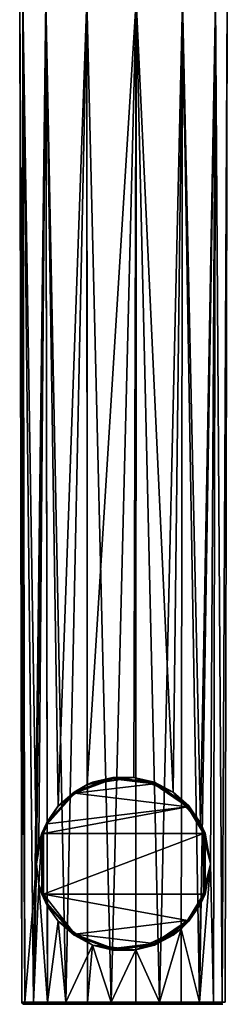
# Model space of a CAD drawing. Header units: centimetres. Extents: x -7.2 to 4.3, y -21.3 to 5.9.
# Tile 1 of 7: x -6 to -3.2, y -21.3 to -7.8. Entities that reach past the tile are written whole.
import ezdxf

# ---------------------------------------------------------------- set-up
doc = ezdxf.new("R2010")
doc.units = ezdxf.units.CM
doc.layers.get('0').update_dxf_attribs({"true_color": 0x5890e1})

msp = doc.modelspace()

# ---------------------------------------------------------------- meshes
at = {"color": 121, "true_color": 0xa6e5e5}
mesh = msp.add_polyface(dxfattribs=at)
corners = [(-3.79, -7.538, 65.299), (-3.556, -21.295, 65.052), (-3.338, -7.538, 64.79), (-4.426, -7.538, 65.54), (-4.104, -21.295, 65.43), (-4.765, -21.295, 65.51), (-5.102, -7.538, 65.458), (-5.662, -7.538, 65.072), (-5.388, -21.295, 65.274), (-5.64, -21.295, 65.052), (-5.83, -21.295, 64.775), (-5.979, -7.538, 64.469), (-6.02, -7.538, 64.129), (-5.99, -21.295, 64.129), (-5.949, -21.295, 63.795), (-5.979, -7.538, 63.788), (-5.791, -19.395, 63.405), (-5.662, -7.538, 63.185), (-5.757, -19.109, 63.349), (-5.644, -18.819, 63.202), (-5.492, -18.604, 63.054), (-5.102, -7.538, 62.799), (-5.094, -18.309, 62.821), (-4.426, -7.538, 62.717), (-4.454, -18.21, 62.737), (-3.919, -18.412, 62.906), (-3.79, -7.538, 62.958), (-3.541, -18.84, 63.215), (-3.338, -7.538, 63.468), (-3.404, -19.395, 63.405), (-3.365, -21.295, 63.482), (-3.246, -21.295, 63.795), (-3.175, -7.538, 64.129), (-3.246, -21.295, 64.462), (-5.978, -7.531, 63.788), (-5.662, -7.531, 63.186), (-5.102, -7.531, 62.799), (-3.176, -7.531, 64.129), (-3.339, -7.531, 63.468), (-4.426, -7.531, 62.717), (-3.79, -7.531, 62.959), (-5.978, -7.531, 64.469), (-5.662, -7.531, 65.071), (-5.102, -7.531, 65.458)]
mesh.append_faces([[corners[k] for k in face] for face in [(0, 1, 2), (0, 3, 4), (5, 3, 6), (6, 7, 8), (8, 7, 9), (9, 7, 10), (10, 7, 11), (11, 12, 13), (14, 12, 15), (16, 15, 17), (18, 17, 19), (18, 16, 17), (19, 17, 20), (20, 17, 21), (22, 21, 23), (24, 23, 25), (24, 22, 23), (23, 26, 25), (25, 26, 27), (27, 26, 28), (29, 28, 30), (31, 28, 32), (15, 16, 14), (2, 33, 32), (29, 27, 28), (22, 20, 21), (15, 34, 17), (15, 12, 34), (17, 35, 21), (21, 36, 23), (32, 37, 2), (32, 28, 38), (23, 39, 26), (26, 40, 28), (12, 11, 41), (11, 7, 42), (7, 6, 43)]], dxfattribs={"color": 121})
mesh = msp.add_polyface(dxfattribs=at)
corners = [(-3.556, -21.295, 65.052), (-3.365, -21.295, 64.775), (-3.338, -7.538, 64.79), (-3.79, -7.538, 65.299), (-3.807, -21.295, 65.274), (-4.104, -21.295, 65.43), (-4.426, -7.538, 65.54), (-4.43, -21.295, 65.51), (-4.765, -21.295, 65.51), (-5.091, -21.295, 65.43), (-5.102, -7.538, 65.458), (-5.388, -21.295, 65.274), (-5.949, -21.295, 64.462), (-5.979, -7.538, 64.469), (-5.99, -21.295, 64.129), (-5.83, -21.295, 64.775), (-6.02, -7.538, 64.129), (-5.949, -21.295, 63.795), (-3.365, -21.295, 63.482), (-3.338, -7.538, 63.468), (-3.246, -21.295, 63.795), (-3.206, -21.295, 64.129), (-3.175, -7.538, 64.129), (-3.246, -21.295, 64.462), (-4.182, -18.297, 62.198), (-5.264, -18.429, 62.198), (-4.739, -18.23, 62.198), (-5.268, -18.423, 62.199), (-4.74, -18.223, 62.199), (-4.179, -18.291, 62.199), (-5.275, -18.413, 62.214), (-5.021, -18.278, 62.218), (-4.742, -18.21, 62.214), (-4.741, -18.215, 62.205), (-4.176, -18.283, 62.205), (-5.273, -18.416, 62.205), (-4.742, -18.21, 62.218), (-4.454, -18.21, 62.218), (-4.175, -18.279, 62.214), (-4.174, -18.278, 62.218), (-3.919, -18.412, 62.218), (-5.094, -18.309, 62.821), (-4.454, -18.21, 62.737), (-3.919, -18.412, 62.906), (-5.276, -18.412, 62.218)]
mesh.append_faces([[corners[k] for k in face] for face in [(0, 1, 2), (3, 4, 0), (3, 5, 4), (5, 6, 7), (7, 6, 8), (9, 10, 11), (9, 8, 10), (12, 13, 14), (12, 15, 13), (14, 16, 17), (18, 19, 20), (21, 22, 23), (21, 20, 22), (1, 23, 2), (24, 25, 26), (26, 27, 28), (24, 28, 29), (30, 31, 32), (33, 32, 34), (29, 33, 34), (29, 28, 33), (33, 28, 35), (31, 36, 32), (32, 36, 37), (38, 37, 39), (40, 38, 39), (24, 26, 28), (32, 33, 30), (30, 33, 35), (37, 38, 32), (32, 38, 34), (36, 31, 41), (42, 36, 41), (42, 37, 36), (42, 39, 37), (42, 43, 39), (31, 44, 41)]], dxfattribs={"color": 121})
mesh = msp.add_polyface(dxfattribs=at)
corners = [(-5.637, -18.849, 62.198), (-3.719, -18.616, 62.198), (-5.695, -18.979, 62.198), (-3.5, -18.979, 62.198), (-5.695, -19.811, 62.198), (-5.715, -19.814, 62.218), (-5.715, -18.975, 62.218), (-5.715, -19.814, 62.214), (-5.712, -18.976, 62.207), (-5.707, -19.813, 62.202), (-5.702, -18.977, 62.199), (-5.715, -19.814, 62.554), (-5.757, -19.68, 62.554), (-5.715, -18.975, 62.554), (-5.643, -18.846, 62.199), (-5.264, -18.429, 62.198), (-5.268, -18.423, 62.199), (-5.654, -18.84, 62.214), (-5.65, -18.842, 62.205), (-5.273, -18.416, 62.205), (-4.74, -18.223, 62.199), (-5.276, -18.412, 62.218), (-5.275, -18.413, 62.214), (-5.491, -18.603, 62.218), (-5.021, -18.278, 62.218), (-4.739, -18.23, 62.198), (-5.791, -19.395, 63.405), (-5.757, -19.109, 63.349), (-5.644, -18.819, 63.202), (-5.492, -18.604, 63.054), (-5.094, -18.309, 62.821)]
mesh.append_faces([[corners[k] for k in face] for face in [(0, 1, 2), (2, 3, 4), (5, 6, 7), (7, 6, 8), (9, 8, 10), (4, 10, 2), (4, 9, 10), (9, 7, 8), (11, 12, 13), (6, 5, 13), (13, 5, 11), (0, 2, 14), (15, 14, 16), (8, 6, 17), (18, 17, 19), (16, 19, 20), (16, 18, 19), (16, 14, 18), (18, 14, 10), (8, 18, 10), (8, 17, 18), (21, 22, 23), (21, 24, 22), (22, 19, 17), (23, 17, 6), (23, 22, 17), (25, 15, 16), (15, 0, 14), (10, 14, 2), (13, 26, 27), (28, 13, 27), (28, 23, 13), (28, 29, 23), (23, 29, 21), (21, 29, 30), (23, 6, 13), (13, 12, 26)]], dxfattribs={"color": 121})
mesh = msp.add_polyface(dxfattribs=at)
corners = [(-5.637, -18.849, 62.198), (-5.264, -18.429, 62.198), (-3.719, -18.616, 62.198), (-4.182, -18.297, 62.198), (-3.5, -18.979, 62.198), (-5.695, -18.979, 62.198), (-5.695, -19.811, 62.198), (-3.5, -19.811, 62.198), (-3.48, -19.814, 62.218), (-3.481, -19.814, 62.214), (-3.48, -18.975, 62.218), (-3.484, -18.976, 62.207), (-3.488, -19.813, 62.202), (-3.493, -18.977, 62.199), (-3.48, -18.975, 62.554), (-3.404, -19.395, 62.554), (-3.48, -19.814, 62.554), (-4.179, -18.291, 62.199), (-3.714, -18.612, 62.199), (-4.176, -18.283, 62.205), (-3.919, -18.412, 62.218), (-3.705, -18.603, 62.214), (-4.175, -18.279, 62.214), (-3.704, -18.603, 62.218), (-3.541, -18.84, 62.218), (-3.708, -18.606, 62.205), (-4.174, -18.278, 62.218), (-3.919, -18.412, 62.906), (-3.541, -18.84, 63.215), (-3.404, -19.395, 63.405)]
mesh.append_faces([[corners[k] for k in face] for face in [(0, 1, 2), (2, 1, 3), (2, 4, 5), (6, 4, 7), (8, 9, 10), (10, 9, 11), (11, 9, 12), (13, 12, 7), (4, 13, 7), (13, 11, 12), (14, 15, 16), (2, 17, 18), (4, 18, 13), (4, 2, 18), (17, 19, 18), (20, 21, 22), (20, 23, 21), (21, 23, 24), (11, 24, 10), (2, 3, 17), (19, 22, 25), (18, 25, 13), (18, 19, 25), (13, 25, 21), (11, 21, 24), (11, 13, 21), (22, 21, 25), (8, 10, 16), (16, 10, 14), (26, 27, 20), (20, 27, 23), (23, 27, 28), (24, 28, 14), (10, 24, 14), (28, 29, 14), (14, 29, 15), (15, 29, 16), (24, 23, 28)]], dxfattribs={"color": 121})
mesh = msp.add_polyface(dxfattribs=at)
corners = [(-5.491, -20.186, 63.058), (-5.388, -21.295, 62.983), (-5.64, -21.295, 63.205), (-5.83, -21.295, 63.482), (-5.757, -19.68, 63.351), (-5.791, -19.395, 63.405), (-5.949, -21.295, 63.795), (-5.829, -21.302, 64.775), (-5.64, -21.295, 65.052), (-5.83, -21.295, 64.775), (-5.949, -21.295, 64.462), (-5.989, -21.302, 64.129), (-5.99, -21.295, 64.129), (-5.829, -21.302, 63.482), (-5.388, -21.302, 62.984), (-5.371, -21.325, 65.249), (-5.377, -21.323, 65.258), (-5.803, -21.325, 64.761), (-5.813, -21.323, 64.766), (-5.959, -21.325, 64.129), (-5.384, -21.315, 65.268), (-5.823, -21.315, 64.772), (-5.388, -21.302, 65.273), (-5.982, -21.315, 64.129), (-5.823, -21.315, 63.485), (-5.813, -21.323, 63.491), (-5.377, -21.323, 62.999), (-5.371, -21.325, 63.008), (-5.803, -21.325, 63.496), (-5.97, -21.323, 64.129), (-5.384, -21.315, 62.989)]
mesh.append_faces([[corners[k] for k in face] for face in [(0, 1, 2), (2, 3, 4), (5, 3, 6), (7, 8, 9), (10, 7, 9), (10, 11, 7), (10, 12, 11), (11, 12, 6), (13, 6, 3), (2, 13, 3), (2, 14, 13), (15, 16, 17), (17, 18, 19), (17, 16, 18), (18, 16, 20), (21, 20, 22), (7, 22, 8), (7, 21, 22), (7, 23, 21), (7, 11, 23), (23, 11, 24), (25, 24, 26), (27, 25, 26), (27, 28, 25), (25, 28, 29), (23, 29, 21), (23, 25, 29), (23, 24, 25), (28, 19, 29), (29, 19, 18), (21, 18, 20), (21, 29, 18), (26, 24, 30), (30, 24, 13), (14, 30, 13), (6, 13, 11), (11, 13, 24)]], dxfattribs={"color": 121})
mesh = msp.add_polyface(dxfattribs=at)
corners = [(-5.642, -19.973, 63.204), (-5.64, -21.295, 63.205), (-5.757, -19.68, 63.351), (-5.491, -20.186, 63.058), (-5.83, -21.295, 63.482), (-5.791, -19.395, 63.405), (-5.715, -19.814, 62.218), (-5.715, -19.814, 62.214), (-5.655, -19.949, 62.218), (-5.654, -19.949, 62.214), (-5.491, -20.186, 62.218), (-5.275, -20.377, 62.214), (-5.276, -20.377, 62.218), (-5.021, -20.511, 62.218), (-5.264, -20.36, 62.198), (-4.74, -20.567, 62.199), (-5.268, -20.366, 62.199), (-5.643, -19.943, 62.199), (-5.273, -20.373, 62.205), (-5.65, -19.947, 62.205), (-5.707, -19.813, 62.202), (-4.741, -20.575, 62.205), (-4.742, -20.579, 62.214), (-4.739, -20.56, 62.198), (-5.695, -19.811, 62.198), (-5.021, -20.511, 62.801), (-4.742, -20.58, 62.218), (-5.715, -19.814, 62.554), (-5.757, -19.68, 62.554)]
mesh.append_faces([[corners[k] for k in face] for face in [(0, 1, 2), (0, 3, 1), (2, 4, 5), (6, 7, 8), (8, 7, 9), (10, 9, 11), (12, 11, 13), (12, 10, 11), (14, 15, 16), (17, 16, 18), (19, 18, 11), (9, 19, 11), (9, 20, 19), (9, 7, 20), (15, 21, 16), (13, 11, 22), (22, 11, 18), (21, 18, 16), (21, 22, 18), (10, 8, 9), (23, 15, 14), (24, 14, 17), (19, 17, 18), (19, 24, 17), (19, 20, 24), (16, 17, 14), (13, 25, 12), (13, 26, 25), (25, 3, 12), (12, 3, 10), (10, 3, 8), (8, 3, 0), (27, 0, 2), (28, 2, 5), (28, 27, 2), (6, 8, 27), (27, 8, 0)]], dxfattribs={"color": 121})
mesh = msp.add_polyface(dxfattribs=at)
corners = [(-3.556, -21.295, 63.205), (-3.541, -19.949, 63.218), (-3.404, -19.395, 63.405), (-3.806, -20.288, 62.981), (-3.719, -20.173, 62.198), (-5.695, -19.811, 62.198), (-3.5, -19.811, 62.198), (-5.264, -20.36, 62.198), (-4.182, -20.492, 62.198), (-4.739, -20.56, 62.198), (-3.704, -20.186, 62.218), (-3.919, -20.377, 62.218), (-3.705, -20.186, 62.214), (-3.481, -19.814, 62.214), (-3.708, -20.183, 62.205), (-3.488, -19.813, 62.202), (-3.714, -20.178, 62.199), (-4.179, -20.499, 62.199), (-4.74, -20.567, 62.199), (-3.48, -19.814, 62.218), (-4.175, -20.51, 62.214), (-4.176, -20.506, 62.205), (-4.741, -20.575, 62.205), (-4.174, -20.511, 62.218), (-4.454, -20.58, 62.218), (-4.742, -20.579, 62.214), (-3.48, -19.814, 62.554), (-4.43, -20.577, 62.745), (-4.742, -20.58, 62.218), (-5.021, -20.511, 62.801)]
mesh.append_faces([[corners[k] for k in face] for face in [(0, 1, 2), (0, 3, 1), (4, 5, 6), (4, 7, 5), (4, 8, 7), (7, 8, 9), (10, 11, 12), (13, 12, 14), (15, 14, 16), (6, 16, 4), (6, 15, 16), (4, 16, 8), (8, 16, 17), (9, 17, 18), (9, 8, 17), (19, 10, 13), (13, 10, 12), (12, 11, 20), (21, 20, 22), (18, 21, 22), (18, 17, 21), (21, 17, 14), (12, 21, 14), (12, 20, 21), (11, 23, 20), (20, 23, 24), (22, 20, 25), (16, 14, 17), (14, 15, 13), (26, 2, 1), (10, 1, 3), (11, 3, 23), (11, 10, 3), (3, 27, 23), (28, 27, 29), (19, 26, 10), (10, 26, 1)]], dxfattribs={"color": 121})
mesh = msp.add_polyface(dxfattribs=at)
corners = [(-3.556, -21.295, 63.205), (-3.404, -19.395, 63.405), (-3.365, -21.295, 63.482), (-3.807, -21.295, 62.983), (-3.806, -20.288, 62.981), (-3.276, -21.325, 64.454), (-3.265, -21.323, 64.457), (-3.579, -21.325, 65.031), (-3.236, -21.325, 64.129), (-3.265, -21.323, 63.8), (-3.254, -21.315, 63.797), (-3.561, -21.315, 63.211), (-3.556, -21.302, 63.206), (-4.104, -21.302, 62.828), (-3.247, -21.302, 63.796), (-3.246, -21.295, 63.795), (-3.206, -21.295, 64.129), (-3.247, -21.302, 64.461), (-3.246, -21.295, 64.462), (-3.365, -21.295, 64.775), (-3.556, -21.302, 65.051), (-3.556, -21.295, 65.052), (-3.807, -21.295, 65.274), (-3.571, -21.323, 65.039), (-3.254, -21.315, 64.46), (-3.561, -21.315, 65.046), (-4.107, -21.315, 65.423), (-3.571, -21.323, 63.218), (-3.276, -21.325, 63.803), (-3.579, -21.325, 63.226), (-4.111, -21.323, 62.845), (-4.107, -21.315, 62.834), (-4.111, -21.323, 65.412)]
mesh.append_faces([[corners[k] for k in face] for face in [(0, 1, 2), (0, 3, 4), (5, 6, 7), (5, 8, 6), (6, 8, 9), (10, 9, 11), (12, 11, 13), (3, 0, 12), (12, 0, 2), (14, 2, 15), (16, 14, 15), (16, 17, 14), (16, 18, 17), (17, 18, 19), (20, 19, 21), (22, 20, 21), (7, 6, 23), (23, 6, 24), (25, 24, 17), (20, 17, 19), (20, 25, 17), (20, 26, 25), (27, 11, 9), (28, 9, 8), (28, 27, 9), (28, 29, 27), (27, 29, 30), (31, 11, 27), (25, 23, 24), (25, 32, 23), (24, 6, 10), (14, 10, 12), (2, 14, 12), (17, 24, 14), (14, 24, 10), (6, 9, 10), (11, 12, 10)]], dxfattribs={"color": 121})
mesh = msp.add_polyface(dxfattribs=at)
corners = [(-4.765, -21.295, 62.747), (-5.021, -20.511, 62.801), (-4.43, -20.577, 62.745), (-5.091, -21.295, 62.827), (-5.388, -21.295, 62.983), (-5.491, -20.186, 63.058), (-5.803, -21.325, 63.496), (-3.276, -21.325, 63.803), (-5.959, -21.325, 64.129), (-5.371, -21.325, 63.008), (-3.579, -21.325, 63.226), (-4.115, -21.325, 62.855), (-4.762, -21.325, 62.777), (-4.115, -21.325, 65.402), (-4.762, -21.325, 65.48), (-5.371, -21.325, 65.249), (-5.803, -21.325, 64.761), (-3.579, -21.325, 65.031), (-3.276, -21.325, 64.454), (-4.765, -21.302, 65.509), (-4.43, -21.295, 65.51), (-4.765, -21.295, 65.51), (-5.091, -21.295, 65.43), (-5.388, -21.302, 65.273), (-5.388, -21.295, 65.274), (-5.64, -21.295, 65.052), (-5.64, -21.295, 63.205), (-5.388, -21.302, 62.984), (-4.765, -21.302, 62.748), (-4.43, -21.295, 62.747), (-4.763, -21.323, 65.491), (-4.765, -21.315, 65.503), (-5.377, -21.323, 65.258), (-5.377, -21.323, 62.999), (-4.763, -21.323, 62.766), (-5.384, -21.315, 62.989), (-4.765, -21.315, 62.754), (-4.107, -21.315, 62.834), (-4.111, -21.323, 62.845), (-5.384, -21.315, 65.268), (-4.742, -20.579, 62.214), (-4.454, -20.58, 62.218), (-4.742, -20.58, 62.218), (-5.021, -20.511, 62.218)]
mesh.append_faces([[corners[k] for k in face] for face in [(0, 1, 2), (0, 3, 1), (1, 3, 4), (5, 1, 4), (6, 7, 8), (6, 9, 10), (11, 9, 12), (13, 14, 15), (15, 16, 17), (18, 16, 8), (19, 20, 21), (22, 19, 21), (22, 23, 19), (22, 24, 23), (23, 24, 25), (26, 4, 27), (27, 4, 3), (28, 3, 0), (29, 28, 0), (30, 31, 32), (15, 30, 32), (15, 14, 30), (9, 33, 12), (12, 34, 11), (12, 33, 34), (34, 33, 35), (36, 35, 27), (28, 27, 3), (28, 36, 27), (28, 37, 36), (36, 34, 35), (36, 38, 34), (32, 31, 39), (39, 31, 19), (23, 39, 19), (40, 41, 42), (43, 40, 42)]], dxfattribs={"color": 121})
mesh = msp.add_polyface(dxfattribs=at)
corners = [(-3.806, -20.288, 62.981), (-3.807, -21.295, 62.983), (-4.104, -21.295, 62.827), (-4.43, -20.577, 62.745), (-4.43, -21.295, 62.747), (-4.765, -21.295, 62.747), (-3.276, -21.325, 63.803), (-3.236, -21.325, 64.129), (-5.959, -21.325, 64.129), (-5.803, -21.325, 63.496), (-3.579, -21.325, 63.226), (-5.371, -21.325, 63.008), (-4.115, -21.325, 62.855), (-4.115, -21.325, 65.402), (-5.371, -21.325, 65.249), (-3.579, -21.325, 65.031), (-5.803, -21.325, 64.761), (-3.276, -21.325, 64.454), (-4.104, -21.302, 62.828), (-3.556, -21.302, 63.206), (-3.807, -21.295, 65.274), (-4.104, -21.302, 65.429), (-3.556, -21.302, 65.051), (-4.104, -21.295, 65.43), (-4.43, -21.295, 65.51), (-4.765, -21.302, 62.748), (-3.571, -21.323, 65.039), (-4.107, -21.315, 65.423), (-4.765, -21.315, 65.503), (-4.763, -21.323, 65.491), (-4.762, -21.325, 65.48), (-4.111, -21.323, 65.412), (-3.561, -21.315, 65.046), (-4.107, -21.315, 62.834), (-3.561, -21.315, 63.211), (-4.111, -21.323, 62.845), (-4.765, -21.315, 62.754), (-3.571, -21.323, 63.218), (-4.763, -21.323, 62.766), (-4.765, -21.302, 65.509), (-4.742, -20.579, 62.214), (-4.175, -20.51, 62.214), (-4.454, -20.58, 62.218), (-4.174, -20.511, 62.218), (-4.742, -20.58, 62.218)]
mesh.append_faces([[corners[k] for k in face] for face in [(0, 1, 2), (3, 2, 4), (5, 3, 4), (3, 0, 2), (6, 7, 8), (9, 10, 6), (10, 11, 12), (13, 14, 15), (15, 16, 17), (7, 17, 8), (1, 18, 2), (1, 19, 18), (20, 21, 22), (20, 23, 21), (21, 23, 24), (4, 18, 25), (4, 2, 18), (15, 26, 13), (22, 21, 27), (27, 21, 28), (29, 30, 31), (27, 31, 32), (27, 29, 31), (27, 28, 29), (25, 18, 33), (33, 18, 34), (33, 35, 36), (33, 37, 35), (30, 13, 31), (31, 13, 26), (10, 12, 35), (35, 12, 38), (24, 39, 21), (21, 39, 28), (40, 41, 42), (43, 3, 42), (42, 3, 44)]], dxfattribs={"color": 121})

doc.saveas('drawing.dxf')
